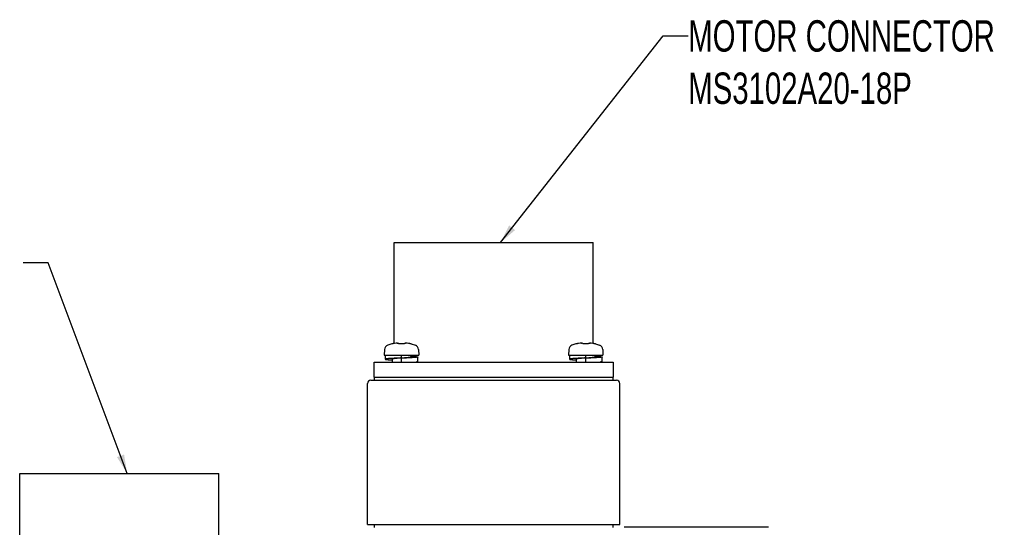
# Model space of a CAD drawing. Header units: millimetres. Extents: x -95 to 535, y -111 to 334.
# Tile 6 of 17: x 123 to 202, y 220 to 261. Entities that reach past the tile are written whole.
import ezdxf

# ---------------------------------------------------------------- set-up
doc = ezdxf.new("R2010")
doc.units = ezdxf.units.MM
doc.header["$LTSCALE"] = 23.1
doc.layers.get('0').update_dxf_attribs({"linetype": 'CONTINUOUS'})
for name, color, linetype in [('3_ALL_AXES', 7, 'CONTINUOUS'), ('7_ALL_FEATURES', 7, 'CONTINUOUS'), ('AXS', 7, 'CONTINUOUS')]:
    doc.layers.add(name, color=color, linetype=linetype)
doc.styles.get("Standard").update_dxf_attribs({"font": 'txt', "width": 0.7})

msp = doc.modelspace()

# ---------------------------------------------------------------- linework, layer by layer
at = {"color": 7, "linetype": 'Continuous'}
for p, q in [((161.4786, 242.9711), (174.4449, 259.4409)), ((174.4449, 259.4409), (176.4449, 259.4409)), ((125.4269, 241.3514), (123.4269, 241.3514)), ((131.721, 224.5711), (125.4269, 241.3514)), ((152.8167, 234.8988), (152.4945, 234.7925)), ((152.8785, 234.9052), (152.8643, 234.9027)), ((152.8956, 234.9083), (152.8748, 234.9045)), ((152.9156, 234.9121), (152.8956, 234.9083)), ((152.9349, 234.916), (152.9117, 234.9114)), ((153.2458, 234.9608), (153.2802, 234.9578)), ((153.2802, 234.9578), (153.2853, 234.9562)), ((153.3177, 234.9438), (153.2852, 234.9563)), ((153.2853, 234.9563), (153.2853, 234.9562)), ((153.3606, 234.9212), (153.3169, 234.9442)), ((153.3844, 234.905), (153.3598, 234.9217)), ((153.3853, 234.9047), (153.3831, 234.9053)), ((153.4048, 234.9019), (153.3972, 234.9027)), ((153.4662, 234.8997), (153.4397, 234.8997)), ((153.507, 234.9011), (153.4662, 234.8997)), ((153.5644, 234.9023), (153.5054, 234.9011)), ((153.5935, 234.9024), (153.5636, 234.9023)), ((153.625, 234.9023), (153.5935, 234.9024)), ((153.6824, 234.9011), (153.6234, 234.9023)), ((153.7115, 234.9), (153.6816, 234.9011)), ((153.7822, 234.9019), (153.7715, 234.9008)), ((153.7978, 234.9041), (153.7893, 234.9026)), ((153.8026, 234.905), (153.7904, 234.9028)), ((153.8272, 234.9217), (153.8026, 234.905)), ((153.8701, 234.9442), (153.8265, 234.9212)), ((153.9018, 234.9563), (153.8693, 234.9438)), ((153.9018, 234.9563), (153.917, 234.9599)), ((153.9409, 234.9608), (153.9408, 234.9608)), ((154.0378, 234.9507), (153.9412, 234.9608)), ((154.3208, 234.903), (154.3124, 234.9045)), ((154.331, 234.9014), (154.3249, 234.9023)), ((154.3704, 234.8988), (154.6925, 234.7925)), ((167.4967, 234.8988), (167.1745, 234.7925)), ((167.5585, 234.9052), (167.5443, 234.9027)), ((167.5756, 234.9083), (167.5548, 234.9045)), ((167.5956, 234.9121), (167.5756, 234.9083)), ((167.6149, 234.916), (167.5917, 234.9114)), ((167.9258, 234.9608), (167.9602, 234.9578)), ((167.9602, 234.9578), (167.9653, 234.9562)), ((167.9977, 234.9438), (167.9652, 234.9563)), ((167.9653, 234.9563), (167.9653, 234.9562)), ((168.0406, 234.9212), (167.9969, 234.9442)), ((168.0644, 234.905), (168.0398, 234.9217)), ((168.0653, 234.9047), (168.0631, 234.9053)), ((168.0848, 234.9019), (168.0772, 234.9027)), ((168.1462, 234.8997), (168.1197, 234.8997)), ((168.187, 234.9011), (168.1462, 234.8997)), ((168.2444, 234.9023), (168.1854, 234.9011)), ((168.2735, 234.9024), (168.2436, 234.9023)), ((168.305, 234.9023), (168.2735, 234.9024)), ((168.3624, 234.9011), (168.3034, 234.9023)), ((168.3915, 234.9), (168.3616, 234.9011)), ((168.4622, 234.9019), (168.4515, 234.9008)), ((168.4778, 234.9041), (168.4693, 234.9026)), ((168.4826, 234.905), (168.4704, 234.9028)), ((168.5072, 234.9217), (168.4826, 234.905)), ((168.5501, 234.9442), (168.5065, 234.9212)), ((168.5818, 234.9563), (168.5493, 234.9438)), ((168.5818, 234.9563), (168.597, 234.9599)), ((168.6209, 234.9608), (168.6208, 234.9608)), ((168.7178, 234.9507), (168.6212, 234.9608)), ((168.9503, 234.9124), (168.9322, 234.916)), ((169.0008, 234.903), (168.9895, 234.905)), ((169.0131, 234.901), (169, 234.9032)), ((169.0247, 234.8994), (169.0211, 234.8999)), ((169.0504, 234.8988), (169.3725, 234.7925)), ((152.2416, 234.4413), (152.2185, 234.0011)), ((152.2185, 234.0011), (154.9685, 234.0011)), ((154.9454, 234.4413), (154.9685, 234.0011)), ((166.9216, 234.4413), (166.8985, 234.0011)), ((166.8985, 234.0011), (169.6485, 234.0011)), ((169.6254, 234.4413), (169.6485, 234.0011)), ((150.8835, 220.5011), (150.8835, 231.7511)), ((151.1335, 232.0011), (170.7335, 232.0011)), ((170.9835, 220.5011), (170.9835, 231.7511)), ((150.8835, 220.5011), (170.9835, 220.5011)), ((171.3435, 220.3011), (171.3435, 220.3261)), ((171.3435, 220.3261), (182.8435, 220.3261)), ((171.3435, 220.3011), (182.8435, 220.3011)), ((182.8435, 220.3011), (182.8435, 220.3261))]:
    msp.add_line(p, q, dxfattribs=at)
for points in [[(152.8643, 234.9027), (152.8533, 234.9009), (152.8457, 234.8998), (152.843, 234.8995)], [(153.2458, 234.9608), (153.1515, 234.951), (153.0304, 234.9336), (152.9349, 234.916)], [(153.4397, 234.8997), (153.4163, 234.9007), (153.3977, 234.9026), (153.3853, 234.9047)], [(153.4385, 234.8997), (153.4373, 234.8997), (153.425, 234.9003)], [(153.4755, 234.9), (153.4632, 234.8996), (153.4508, 234.8997)], [(153.7497, 234.8997), (153.7238, 234.8996), (153.7115, 234.9)], [(153.7485, 234.8997), (153.7473, 234.8997), (153.7362, 234.8997)], [(153.7904, 234.9028), (153.7724, 234.9009), (153.7497, 234.8997)], [(153.8057, 234.9057), (153.8061, 234.9059), (153.8026, 234.905)], [(153.917, 234.9599), (153.9326, 234.9612), (153.9408, 234.9608)], [(154.2522, 234.916), (154.1588, 234.9332), (154.0378, 234.9507)], [(154.2895, 234.9087), (154.2689, 234.9127), (154.2522, 234.916)], [(154.3373, 234.9004), (154.3286, 234.9017), (154.3174, 234.9036), (154.3035, 234.9061), (154.2873, 234.9091)], [(154.3445, 234.8994), (154.3449, 234.8994), (154.3429, 234.8996), (154.3373, 234.9004)], [(167.5443, 234.9027), (167.5333, 234.9009), (167.5257, 234.8998), (167.523, 234.8995)], [(167.9258, 234.9608), (167.8315, 234.951), (167.7104, 234.9336), (167.6149, 234.916)], [(168.1197, 234.8997), (168.0963, 234.9007), (168.0777, 234.9026), (168.0653, 234.9047)], [(168.1185, 234.8997), (168.1173, 234.8997), (168.105, 234.9003)], [(168.1555, 234.9), (168.1432, 234.8996), (168.1308, 234.8997)], [(168.4297, 234.8997), (168.4038, 234.8996), (168.3915, 234.9)], [(168.4285, 234.8997), (168.4273, 234.8997), (168.4162, 234.8997)], [(168.4704, 234.9028), (168.4524, 234.9009), (168.4297, 234.8997)], [(168.4857, 234.9057), (168.4861, 234.9059), (168.4826, 234.905)], [(168.597, 234.9599), (168.6126, 234.9612), (168.6208, 234.9608)], [(168.9322, 234.916), (168.8388, 234.9332), (168.7178, 234.9507)], [(168.9695, 234.9087), (168.9489, 234.9127), (168.9322, 234.916)], [(169.0173, 234.9004), (169.0086, 234.9017), (168.9974, 234.9036), (168.9835, 234.9061), (168.9673, 234.9091)], [(169.0245, 234.8994), (169.0249, 234.8994), (169.0229, 234.8996), (169.0173, 234.9004)]]:
    msp.add_lwpolyline(points, dxfattribs=at)
for centre, radius, start, end in [((152.641, 234.4203), 0.4, 111.489952, 177), ((152.8435, 234.8024), 0.1, 80.728638, 104.988234), ((154.3435, 234.8024), 0.1, 75.011766, 96.055433), ((154.546, 234.4203), 0.4, 3, 68.510048), ((167.321, 234.4203), 0.4, 111.489952, 177), ((167.5235, 234.8024), 0.1, 80.728638, 104.988234), ((169.0235, 234.8024), 0.1, 75.011766, 96.055433), ((169.226, 234.4203), 0.4, 3, 68.510048), ((151.1335, 231.7511), 0.25, 90, 180), ((170.7335, 231.7511), 0.25, 0, 90)]:
    msp.add_arc(centre, radius, start, end, dxfattribs=at)
for points in [[(162.1708, 244.3352), (161.4786, 242.9711), (162.6422, 243.9641)], [(130.9133, 225.8702), (131.721, 224.5711), (131.4751, 226.0809)]]:
    msp.add_solid(points, dxfattribs=at)
at = {"layer": '3_ALL_AXES', "color": 7, "linetype": 'Continuous'}
for p, q in [((152.996, 234.9273), (152.996, 242.9711)), ((152.9961, 242.9711), (168.8709, 242.9711)), ((168.871, 234.9273), (168.871, 242.9711)), ((123.156, 216.4272), (123.156, 224.5711)), ((123.1561, 224.5711), (139.0309, 224.5711)), ((139.031, 216.4272), (139.031, 224.5711))]:
    msp.add_line(p, q, dxfattribs=at)
at = {"layer": '7_ALL_FEATURES', "color": 7, "linetype": 'Continuous'}
for p, q in [((152.2935, 234.0011), (152.2935, 233.6761)), ((153.5935, 233.7761), (153.5935, 234.0011)), ((166.9735, 234.0011), (166.9735, 233.6761)), ((168.2735, 233.7761), (168.2735, 234.0011)), ((151.4085, 232.2511), (151.4085, 233.4461)), ((151.4085, 233.4461), (170.4585, 233.4461)), ((153.5935, 233.4461), (153.5935, 233.7511)), ((154.8935, 233.4761), (154.8935, 233.8511)), ((168.2735, 233.4461), (168.2735, 233.7511)), ((169.5735, 233.4761), (169.5735, 233.8511)), ((170.4585, 233.4461), (170.4585, 232.2511)), ((151.4085, 232.2511), (170.4585, 232.2511)), ((151.4335, 232.0011), (151.4335, 232.2511)), ((170.4335, 232.2511), (170.4335, 232.0011)), ((151.4335, 220.2511), (151.4335, 220.5011)), ((170.4335, 220.5011), (170.4335, 220.2511))]:
    msp.add_line(p, q, dxfattribs=at)
for points, start_tangent, end_tangent in [([(154.3435, 233.9119), (154.388, 233.9092), (154.461, 233.9046), (154.5294, 233.8999), (154.5928, 233.8953), (154.6508, 233.8906), (154.7032, 233.886), (154.7497, 233.8813), (154.79, 233.8767), (154.8239, 233.872), (154.8512, 233.8674), (154.8719, 233.8627), (154.8857, 233.8581), (154.8926, 233.8534), (154.8931, 233.8511)], (0.9982076, -0.0598465), (0.0000009, -1)), ([(169.0235, 233.9119), (169.068, 233.9092), (169.141, 233.9046), (169.2094, 233.8999), (169.2728, 233.8953), (169.3308, 233.8906), (169.3832, 233.886), (169.4297, 233.8813), (169.47, 233.8767), (169.5039, 233.872), (169.5312, 233.8674), (169.5519, 233.8627), (169.5657, 233.8581), (169.5726, 233.8534), (169.5731, 233.8511)], (0.9982076, -0.0598465), (0.0000009, -1)), ([(153.5935, 233.7761), (153.4986, 233.7714), (153.4042, 233.7668), (153.3109, 233.7621), (153.219, 233.7575), (153.1291, 233.7528), (153.0417, 233.7482), (152.9573, 233.7435), (152.8762, 233.7389), (152.799, 233.7342), (152.726, 233.7296), (152.6576, 233.7249), (152.5943, 233.7203), (152.5362, 233.7156), (152.4838, 233.711), (152.4374, 233.7063), (152.3971, 233.7017), (152.3631, 233.697), (152.3358, 233.6924), (152.3151, 233.6877), (152.3013, 233.6831), (152.2944, 233.6784), (152.2939, 233.6761)], (-0.9988031, -0.0489121), (0.0000009, -1)), ([(152.2939, 233.6761), (152.2944, 233.6738), (152.3013, 233.6691), (152.3151, 233.6645), (152.3358, 233.6598), (152.3631, 233.6552), (152.3971, 233.6505), (152.4374, 233.6458), (152.4838, 233.6412), (152.5362, 233.6365), (152.5943, 233.6319), (152.6576, 233.6272), (152.726, 233.6226), (152.799, 233.6179), (152.8435, 233.6152)], (0.0000009, -1), (0.9982076, -0.0598465)), ([(153.5935, 233.7761), (153.5222, 233.77), (153.4516, 233.764), (153.3822, 233.7579), (153.3148, 233.7518), (153.2498, 233.7458), (153.188, 233.7397), (153.1299, 233.7337), (153.076, 233.7276), (153.0267, 233.7215), (152.9826, 233.7155), (152.944, 233.7094), (152.9113, 233.7034), (152.8848, 233.6973), (152.8647, 233.6912), (152.8511, 233.6852), (152.8444, 233.6791), (152.8438, 233.6761)], (-0.9964168, -0.0845785), (0.0000004, -1)), ([(154.3432, 233.8511), (154.3427, 233.8481), (154.3359, 233.842), (154.3224, 233.8359), (154.3023, 233.8299), (154.2757, 233.8238), (154.243, 233.8177), (154.2044, 233.8117), (154.1603, 233.8056), (154.1111, 233.7996), (154.0571, 233.7935), (153.999, 233.7874), (153.9372, 233.7814), (153.8723, 233.7753), (153.8048, 233.7693), (153.7355, 233.7632), (153.6648, 233.7571), (153.5935, 233.7511)], (0.0000004, -1), (-0.9964168, -0.0845785)), ([(154.8931, 233.8511), (154.8926, 233.8488), (154.8857, 233.8441), (154.8719, 233.8395), (154.8512, 233.8348), (154.8239, 233.8302), (154.79, 233.8255), (154.7497, 233.8208), (154.7032, 233.8162), (154.6508, 233.8115), (154.5928, 233.8069), (154.5294, 233.8022), (154.461, 233.7976), (154.388, 233.7929), (154.3108, 233.7883), (154.2298, 233.7836), (154.1453, 233.779), (154.0579, 233.7743), (153.968, 233.7697), (153.8762, 233.765), (153.7828, 233.7604), (153.6884, 233.7557), (153.5935, 233.7511)], (0.0000009, -1), (-0.9988031, -0.0489121)), ([(154.8931, 233.4761), (154.8926, 233.4738), (154.8857, 233.4691), (154.8719, 233.4645), (154.8512, 233.4598), (154.8239, 233.4552), (154.79, 233.4505), (154.7517, 233.4461)], (0.0000009, -1), (-0.9942288, -0.1072805)), ([(168.2735, 233.7761), (168.1786, 233.7714), (168.0842, 233.7668), (167.9909, 233.7621), (167.899, 233.7575), (167.8091, 233.7528), (167.7217, 233.7482), (167.6373, 233.7435), (167.5562, 233.7389), (167.479, 233.7342), (167.406, 233.7296), (167.3376, 233.7249), (167.2743, 233.7203), (167.2162, 233.7156), (167.1638, 233.711), (167.1174, 233.7063), (167.0771, 233.7017), (167.0431, 233.697), (167.0158, 233.6924), (166.9951, 233.6877), (166.9813, 233.6831), (166.9744, 233.6784), (166.9739, 233.6761)], (-0.9988031, -0.0489121), (0.0000009, -1)), ([(166.9739, 233.6761), (166.9744, 233.6738), (166.9813, 233.6691), (166.9951, 233.6645), (167.0158, 233.6598), (167.0431, 233.6552), (167.0771, 233.6505), (167.1174, 233.6458), (167.1638, 233.6412), (167.2162, 233.6365), (167.2743, 233.6319), (167.3376, 233.6272), (167.406, 233.6226), (167.479, 233.6179), (167.5235, 233.6152)], (0.0000009, -1), (0.9982076, -0.0598465)), ([(168.2735, 233.7761), (168.2022, 233.77), (168.1316, 233.764), (168.0622, 233.7579), (167.9948, 233.7518), (167.9298, 233.7458), (167.868, 233.7397), (167.8099, 233.7337), (167.756, 233.7276), (167.7067, 233.7215), (167.6626, 233.7155), (167.624, 233.7094), (167.5913, 233.7034), (167.5648, 233.6973), (167.5447, 233.6912), (167.5311, 233.6852), (167.5244, 233.6791), (167.5238, 233.6761)], (-0.9964168, -0.0845785), (0.0000004, -1)), ([(169.0232, 233.8511), (169.0227, 233.8481), (169.0159, 233.842), (169.0024, 233.8359), (168.9823, 233.8299), (168.9557, 233.8238), (168.923, 233.8177), (168.8844, 233.8117), (168.8403, 233.8056), (168.7911, 233.7996), (168.7371, 233.7935), (168.679, 233.7874), (168.6172, 233.7814), (168.5523, 233.7753), (168.4848, 233.7693), (168.4155, 233.7632), (168.3448, 233.7571), (168.2735, 233.7511)], (0.0000004, -1), (-0.9964168, -0.0845785)), ([(169.5731, 233.8511), (169.5726, 233.8488), (169.5657, 233.8441), (169.5519, 233.8395), (169.5312, 233.8348), (169.5039, 233.8302), (169.47, 233.8255), (169.4297, 233.8208), (169.3832, 233.8162), (169.3308, 233.8115), (169.2728, 233.8069), (169.2094, 233.8022), (169.141, 233.7976), (169.068, 233.7929), (168.9908, 233.7883), (168.9098, 233.7836), (168.8253, 233.779), (168.7379, 233.7743), (168.648, 233.7697), (168.5562, 233.765), (168.4628, 233.7604), (168.3684, 233.7557), (168.2735, 233.7511)], (0.0000009, -1), (-0.9988031, -0.0489121)), ([(169.5731, 233.4761), (169.5726, 233.4738), (169.5657, 233.4691), (169.5519, 233.4645), (169.5312, 233.4598), (169.5039, 233.4552), (169.47, 233.4505), (169.4317, 233.4461)], (0.0000009, -1), (-0.9942288, -0.1072805))]:
    msp.add_spline(points, degree=3, dxfattribs=dict(at, start_tangent=start_tangent, end_tangent=end_tangent))
at = {"layer": 'AXS', "color": 7, "linetype": 'Continuous'}
for p, q in [((154.3435, 234.0011), (154.3435, 233.8511)), ((169.0235, 234.0011), (169.0235, 233.8511)), ((152.8435, 233.6761), (152.8435, 233.4461)), ((167.5235, 233.6761), (167.5235, 233.4461))]:
    msp.add_line(p, q, dxfattribs=at)

# ---------------------------------------------------------------- texts
at = {"color": 7, "linetype": 'Continuous', "lineweight": 0, "insert": (176.4449, 260.6909), "char_height": 2.5, "width": 26.25, "attachment_point": 1}
msp.add_mtext('MOTOR CONNECTOR\\PMS3102A20-18P', dxfattribs=at)

doc.saveas('drawing.dxf')
